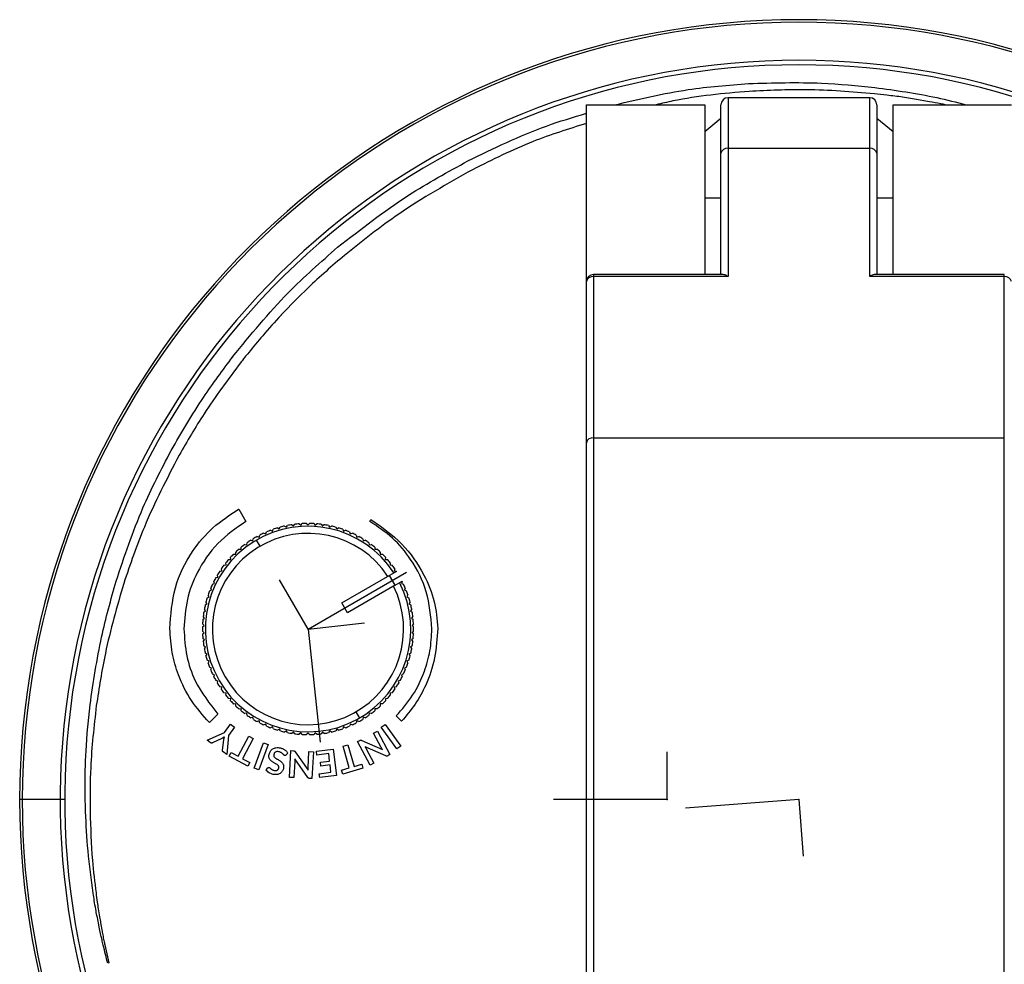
# Model space of a CAD drawing. Header units: millimetres. Extents: x -50 to 195, y -328 to -209.
# Tile 3 of 5: x 85 to 154, y -275 to -209. Entities that reach past the tile are written whole.
import ezdxf

# ---------------------------------------------------------------- set-up
doc = ezdxf.new("R2010")
doc.units = ezdxf.units.MM
doc.header["$PDSIZE"] = -1

msp = doc.modelspace()

# ---------------------------------------------------------------- linework, layer by layer
at = {"color": 7, "linetype": 'Continuous', "lineweight": 25}
for p, q in [((124.573, -327.602), (124.573, -214.673)), ((124.573, -214.673), (132.923, -214.673)), ((132.923, -214.673), (132.923, -226.645)), ((134.073, -226.645), (134.073, -214.673)), ((144.573, -214.173), (134.573, -214.173)), ((134.573, -214.173), (134.573, -226.794)), ((144.573, -226.794), (144.573, -214.173)), ((145.073, -214.673), (145.073, -226.645)), ((146.223, -226.645), (146.223, -214.673)), ((146.223, -214.673), (154.573, -214.673)), ((134.073, -215.634), (132.923, -216.585)), ((146.223, -216.585), (145.073, -215.634)), ((134.573, -217.744), (144.573, -217.744)), ((132.923, -221.243), (134.073, -221.243)), ((145.073, -221.243), (146.223, -221.243)), ((134.223, -226.645), (125.073, -226.645)), ((125.073, -226.645), (125.073, -323.239)), ((134.573, -226.794), (125.073, -226.794)), ((154.073, -226.794), (144.573, -226.794)), ((154.073, -226.645), (144.925, -226.645)), ((154.073, -323.239), (154.073, -226.645)), ((103.04, -229.499), (103.042, -229.501)), ((99.615, -232.45), (99.605, -232.442)), ((100.736, -232.148), (100.667, -232.233)), ((100.738, -232.145), (100.736, -232.148)), ((100.158, -232.874), (100.157, -232.874)), ((125.073, -238.17), (154.073, -238.17)), ((100.017, -243.197), (100.032, -243.189)), ((100.032, -243.189), (100.537, -244.063)), ((109.29, -244.059), (109.367, -243.926)), ((102.412, -244.751), (102.474, -244.617)), ((102.77, -244.521), (102.899, -244.593)), ((102.899, -244.593), (102.971, -244.463)), ((103.273, -244.388), (103.397, -244.469)), ((103.397, -244.469), (103.477, -244.345)), ((103.783, -244.291), (103.901, -244.379)), ((103.901, -244.379), (103.99, -244.261)), ((104.3, -244.229), (104.411, -244.326)), ((104.411, -244.326), (104.508, -244.214)), ((104.819, -244.203), (104.924, -244.308)), ((104.924, -244.308), (105.028, -244.203)), ((105.339, -244.214), (105.436, -244.326)), ((105.436, -244.326), (105.547, -244.229)), ((105.857, -244.261), (105.946, -244.379)), ((105.946, -244.379), (106.064, -244.29)), ((106.37, -244.344), (106.451, -244.468)), ((106.451, -244.468), (106.575, -244.387)), ((106.876, -244.463), (106.948, -244.592)), ((106.948, -244.592), (107.077, -244.52)), ((107.373, -244.616), (107.436, -244.75)), ((101.032, -245.425), (101.065, -245.281)), ((101.334, -245.125), (101.476, -245.168)), ((101.476, -245.168), (101.519, -245.027)), ((101.798, -244.89), (101.936, -244.943)), ((101.936, -244.943), (101.989, -244.805)), ((102.278, -244.689), (102.412, -244.751)), ((107.436, -244.75), (107.57, -244.688)), ((107.858, -244.804), (107.911, -244.942)), ((107.911, -244.942), (108.049, -244.889)), ((108.329, -245.025), (108.372, -245.167)), ((108.372, -245.167), (108.513, -245.123)), ((108.783, -245.279), (108.816, -245.423)), ((100.056, -246.014), (100.203, -246.027)), ((100.203, -246.027), (100.216, -245.88)), ((100.461, -245.688), (100.607, -245.711)), ((100.607, -245.711), (100.63, -245.566)), ((100.888, -245.391), (101.032, -245.425)), ((101.549, -245.808), (101.299, -245.375)), ((108.816, -245.423), (108.96, -245.39)), ((109.218, -245.564), (109.241, -245.709)), ((109.241, -245.709), (109.387, -245.686)), ((109.632, -245.878), (109.645, -246.025)), ((109.645, -246.025), (109.792, -246.012)), ((99.466, -246.739), (99.458, -246.592)), ((99.674, -246.368), (99.822, -246.37)), ((99.822, -246.37), (99.824, -246.223)), ((110.024, -246.22), (110.026, -246.368)), ((110.026, -246.368), (110.174, -246.365)), ((110.39, -246.589), (110.382, -246.737)), ((98.835, -247.547), (98.807, -247.402)), ((98.99, -247.15), (99.136, -247.132)), ((99.136, -247.132), (99.118, -246.985)), ((99.318, -246.747), (99.466, -246.739)), ((110.382, -246.737), (110.53, -246.744)), ((110.73, -246.983), (110.712, -247.129)), ((110.712, -247.129), (110.859, -247.147)), ((111.042, -247.399), (111.013, -247.544)), ((98.421, -248.02), (98.564, -247.982)), ((98.564, -247.982), (98.525, -247.839)), ((98.69, -247.575), (98.835, -247.547)), ((107.323, -249.806), (110.69, -247.861)), ((111.167, -247.586), (110.676, -247.869)), ((111.076, -248.561), (110.676, -247.869)), ((110.69, -247.861), (110.69, -247.861)), ((111.013, -247.544), (111.158, -247.572)), ((111.167, -247.586), (111.158, -247.572)), ((98.115, -248.903), (98.057, -248.767)), ((98.183, -248.482), (98.323, -248.434)), ((98.323, -248.434), (98.275, -248.295)), ((111.076, -248.561), (107.723, -250.498)), ((111.076, -248.562), (111.567, -248.278)), ((111.574, -248.292), (111.526, -248.431)), ((111.526, -248.431), (111.666, -248.479)), ((111.574, -248.292), (111.567, -248.278)), ((111.792, -248.764), (111.735, -248.9)), ((97.808, -249.452), (97.939, -249.384)), ((97.939, -249.384), (97.872, -249.253)), ((97.979, -248.96), (98.115, -248.903)), ((111.735, -248.9), (111.871, -248.957)), ((111.977, -249.25), (111.91, -249.381)), ((111.91, -249.381), (112.042, -249.448)), ((97.672, -249.953), (97.798, -249.877)), ((97.798, -249.877), (97.722, -249.751)), ((107.723, -250.498), (107.323, -249.806)), ((112.127, -249.747), (112.051, -249.874)), ((112.051, -249.874), (112.178, -249.95)), ((97.506, -250.979), (97.62, -250.886)), ((97.62, -250.886), (97.527, -250.772)), ((97.571, -250.463), (97.692, -250.379)), ((97.692, -250.379), (97.607, -250.258)), ((112.243, -250.254), (112.158, -250.376)), ((112.158, -250.376), (112.279, -250.46)), ((112.323, -250.768), (112.23, -250.883)), ((112.23, -250.883), (112.344, -250.976)), ((97.477, -251.499), (97.585, -251.398)), ((97.585, -251.398), (97.484, -251.29)), ((112.366, -251.286), (112.265, -251.395)), ((112.265, -251.395), (112.374, -251.495)), ((97.585, -251.91), (97.477, -251.81)), ((97.484, -252.019), (97.585, -251.91)), ((112.374, -251.806), (112.266, -251.907)), ((112.266, -251.907), (112.366, -252.015)), ((97.621, -252.422), (97.506, -252.329)), ((97.528, -252.537), (97.621, -252.422)), ((97.692, -252.93), (97.571, -252.845)), ((97.608, -253.051), (97.692, -252.93)), ((112.28, -252.842), (112.159, -252.926)), ((112.159, -252.926), (112.243, -253.047)), ((112.345, -252.326), (112.23, -252.419)), ((112.23, -252.419), (112.323, -252.533)), ((97.799, -253.431), (97.672, -253.355)), ((97.723, -253.558), (97.799, -253.431)), ((112.179, -253.352), (112.052, -253.428)), ((112.052, -253.428), (112.128, -253.554)), ((97.94, -253.924), (97.809, -253.857)), ((97.873, -254.055), (97.94, -253.924)), ((98.116, -254.405), (97.98, -254.348)), ((111.872, -254.345), (111.736, -254.402)), ((112.043, -253.854), (111.911, -253.921)), ((111.911, -253.921), (111.978, -254.052)), ((98.058, -254.541), (98.116, -254.405)), ((98.324, -254.874), (98.185, -254.826)), ((98.276, -255.013), (98.324, -254.874)), ((111.667, -254.823), (111.527, -254.871)), ((111.527, -254.871), (111.575, -255.01)), ((111.736, -254.402), (111.794, -254.538)), ((98.565, -255.326), (98.423, -255.288)), ((98.527, -255.469), (98.565, -255.326)), ((98.837, -255.761), (98.692, -255.733)), ((111.16, -255.73), (111.015, -255.758)), ((111.015, -255.758), (111.043, -255.903)), ((111.429, -255.285), (111.287, -255.324)), ((111.287, -255.324), (111.325, -255.466)), ((98.809, -255.906), (98.837, -255.761)), ((99.138, -256.176), (98.992, -256.158)), ((99.12, -256.322), (99.138, -256.176)), ((110.861, -256.155), (110.714, -256.173)), ((110.714, -256.173), (110.732, -256.32)), ((99.468, -256.568), (99.32, -256.561)), ((99.46, -256.716), (99.468, -256.568)), ((99.824, -256.937), (99.677, -256.94)), ((99.827, -257.085), (99.824, -256.937)), ((110.028, -256.935), (110.026, -257.083)), ((110.176, -256.937), (110.028, -256.935)), ((110.532, -256.558), (110.385, -256.566)), ((110.385, -256.566), (110.392, -256.713)), ((98.568, -257.659), (97.961, -258.236)), ((100.205, -257.28), (100.058, -257.293)), ((100.218, -257.427), (100.205, -257.28)), ((100.609, -257.596), (100.463, -257.619)), ((100.632, -257.741), (100.609, -257.596)), ((108.301, -257.497), (108.552, -257.93)), ((109.244, -257.594), (109.221, -257.74)), ((109.39, -257.617), (109.244, -257.594)), ((109.648, -257.278), (109.635, -257.425)), ((109.795, -257.291), (109.648, -257.278)), ((111.529, -258.151), (111.152, -257.777)), ((99.029, -258.958), (99.46, -258.364)), ((99.46, -258.364), (99.744, -258.571)), ((101.034, -257.882), (100.89, -257.915)), ((101.068, -258.026), (101.034, -257.882)), ((101.478, -258.138), (101.337, -258.182)), ((101.522, -258.28), (101.478, -258.138)), ((101.939, -258.363), (101.801, -258.416)), ((101.992, -258.501), (101.939, -258.363)), ((107.914, -258.362), (107.861, -258.5)), ((108.052, -258.415), (107.914, -258.362)), ((108.375, -258.137), (108.332, -258.278)), ((108.516, -258.18), (108.375, -258.137)), ((108.819, -257.88), (108.786, -258.024)), ((108.963, -257.914), (108.819, -257.88)), ((110.083, -258.584), (110.368, -258.377)), ((110.368, -258.377), (111.477, -259.904)), ((97.795, -259.488), (99.029, -258.958)), ((99.313, -259.164), (99.191, -260.502)), ((99.744, -258.571), (99.313, -259.164)), ((99.996, -260.631), (100.746, -259.219)), ((100.746, -259.219), (101.056, -259.384)), ((102.415, -258.555), (102.281, -258.617)), ((102.477, -258.689), (102.415, -258.555)), ((102.902, -258.713), (102.773, -258.785)), ((102.974, -258.842), (102.902, -258.713)), ((103.4, -258.837), (103.276, -258.918)), ((103.48, -258.961), (103.4, -258.837)), ((103.905, -258.926), (103.787, -259.015)), ((103.994, -259.044), (103.905, -258.926)), ((104.414, -258.98), (104.303, -259.077)), ((104.511, -259.091), (104.414, -258.98)), ((104.927, -258.997), (104.822, -259.102)), ((105.031, -259.102), (104.927, -258.997)), ((105.439, -258.979), (105.342, -259.091)), ((105.551, -259.076), (105.439, -258.979)), ((105.949, -258.926), (105.86, -259.044)), ((106.067, -259.015), (105.949, -258.926)), ((106.454, -258.836), (106.373, -258.96)), ((106.578, -258.917), (106.454, -258.836)), ((106.951, -258.712), (106.88, -258.842)), ((107.08, -258.784), (106.951, -258.712)), ((107.439, -258.554), (107.376, -258.688)), ((107.573, -258.616), (107.439, -258.554)), ((109.551, -258.99), (109.824, -258.845)), ((110.095, -260.014), (109.551, -258.99)), ((109.824, -258.845), (110.71, -260.512)), ((111.192, -260.111), (110.083, -258.584)), ((98.046, -259.67), (97.795, -259.488)), ((98.834, -259.367), (98.186, -259.675)), ((98.892, -260.188), (98.982, -259.475)), ((101.056, -259.384), (100.306, -260.796)), ((101.127, -261.461), (101.772, -259.688)), ((102.103, -259.808), (101.458, -261.582)), ((101.772, -259.688), (102.103, -259.808)), ((107.396, -259.909), (107.734, -259.812)), ((107.837, -261.446), (107.396, -259.909)), ((107.734, -259.812), (108.175, -261.349)), ((108.418, -259.593), (108.578, -259.508)), ((109.304, -261.259), (108.418, -259.593)), ((108.715, -259.503), (110.176, -260.15)), ((111.477, -259.904), (111.192, -260.111)), ((99.191, -260.502), (98.941, -260.32)), ((99.359, -260.619), (99.494, -260.364)), ((100.674, -261.318), (99.359, -260.619)), ((99.494, -260.364), (99.996, -260.631)), ((103.5, -260.402), (103.365, -260.546)), ((103.614, -262.113), (103.713, -260.228)), ((103.713, -260.228), (103.894, -260.238)), ((104.013, -260.304), (104.933, -261.611)), ((104.933, -261.453), (104.994, -260.295)), ((104.994, -260.295), (105.303, -260.312)), ((105.303, -260.312), (105.204, -262.196)), ((105.52, -260.26), (106.702, -260.115)), ((105.555, -260.539), (105.52, -260.26)), ((106.385, -260.437), (105.555, -260.539)), ((106.45, -260.966), (106.385, -260.437)), ((106.702, -260.115), (106.932, -261.988)), ((110.418, -260.604), (108.95, -259.954)), ((109.039, -260.101), (109.578, -261.114)), ((110.71, -260.512), (110.548, -260.598)), ((100.306, -260.796), (100.809, -261.063)), ((100.809, -261.063), (100.674, -261.318)), ((103.983, -260.984), (103.923, -262.129)), ((104.906, -262.125), (103.983, -260.812)), ((105.796, -261.047), (106.45, -260.966)), ((105.829, -261.315), (105.796, -261.047)), ((106.483, -261.235), (105.829, -261.315)), ((106.547, -261.754), (106.483, -261.235)), ((108.175, -261.349), (108.723, -261.192)), ((108.723, -261.192), (108.803, -261.469)), ((109.578, -261.114), (109.304, -261.259)), ((101.458, -261.582), (101.127, -261.461)), ((101.977, -261.595), (102.096, -261.45)), ((105.716, -261.856), (106.547, -261.754)), ((105.75, -262.133), (105.716, -261.856)), ((106.932, -261.988), (105.75, -262.133)), ((107.291, -261.603), (107.837, -261.446)), ((107.371, -261.88), (107.291, -261.603)), ((108.803, -261.469), (107.371, -261.88)), ((103.923, -262.129), (103.614, -262.113)), ((105.204, -262.196), (105.02, -262.187)), ((87.755, -263.673), (84.573, -263.673)), ((90.582, -273.923), (90.858, -275.208)), ((90.858, -275.208), (90.785, -275.224))]:
    msp.add_line(p, q, dxfattribs=at)
at = {"color": 7, "linetype": 'Continuous'}
for p, q in [((104.925, -251.653), (111.875, -247.638)), ((104.925, -251.653), (102.918, -248.178)), ((104.925, -251.653), (108.915, -251.219)), ((104.925, -251.653), (105.792, -259.632)), ((130.273, -263.673), (130.273, -260.305)), ((130.273, -263.673), (122.247, -263.673)), ((139.573, -263.673), (131.57, -264.278)), ((139.573, -263.673), (139.876, -267.675))]:
    msp.add_line(p, q, dxfattribs=at)
at = {"color": 7, "linetype": 'Continuous', "lineweight": 25, "flags": 128}
for points in [[(148.791, -214.458), (147.742, -214.278), (146.898, -214.133)], [(89.329, -259.007), (89.447, -257.896), (89.541, -257.004)], [(89.217, -260.949), (89.279, -259.873), (89.329, -259.007)], [(90.306, -273.249), (90.214, -272.792), (90.135, -272.402)]]:
    msp.add_lwpolyline(points, dxfattribs=at)
at = {"color": 7, "linetype": 'Continuous', "lineweight": 25}
for centre, radius, start, end in [((139.573, -263.673), 55, 285.82662, 254.17338), ((139.573, -263.673), 54.821, 285.87954, 254.12046), ((139.573, -263.673), 52.139, 286.71973, 253.28027), ((139.573, -263.673), 51.818, 286.8265, 253.1735), ((134.573, -214.673), 0.5, 90, 180), ((144.573, -214.673), 0.5, 0, 90), ((134.51, -218.185), 0.446, 81.83606, 168.33699), ((144.637, -218.185), 0.446, 11.66301, 98.16394), ((125.073, -227.145), 0.5, 90, 180), ((125.01, -227.235), 0.446, 81.83606, 168.33699), ((154.137, -227.235), 0.446, 11.66301, 98.16394), ((125.01, -238.612), 0.446, 81.83606, 168.33699), ((104.925, -251.653), 7.25, 33.17137, 26.84587), ((104.925, -251.653), 7.45, 106.8162, 109.20933), ((104.925, -251.653), 7.45, 102.8162, 105.20933), ((104.925, -251.653), 7.45, 98.8162, 101.20933), ((104.925, -251.653), 7.45, 94.8162, 97.20933), ((104.925, -251.653), 7.45, 90.8162, 93.20933), ((104.925, -251.653), 7.45, 86.8162, 89.20933), ((104.925, -251.653), 7.45, 82.8162, 85.20933), ((104.925, -251.653), 7.45, 78.8162, 81.20933), ((104.925, -251.653), 7.45, 74.8162, 77.20933), ((104.925, -251.653), 7.45, 70.8162, 73.20933), ((104.925, -251.653), 6.75, 33.41006, 26.61547), ((104.925, -251.653), 7.45, 118.8162, 121.20933), ((104.925, -251.653), 7.45, 114.8162, 117.20933), ((104.925, -251.653), 7.45, 110.8162, 113.20933), ((104.925, -251.653), 7.45, 66.8162, 69.20933), ((104.925, -251.653), 7.45, 62.8162, 65.20933), ((104.925, -251.653), 7.45, 58.8162, 61.20933), ((104.925, -251.653), 7.45, 130.8162, 133.20933), ((104.925, -251.653), 7.45, 126.8162, 129.20933), ((104.925, -251.653), 7.45, 122.8162, 125.20933), ((104.925, -251.653), 7.45, 54.8162, 57.20933), ((104.925, -251.653), 7.45, 50.8162, 53.20933), ((104.925, -251.653), 7.45, 46.8162, 49.20933), ((104.925, -251.653), 7.45, 134.8162, 137.20933), ((104.925, -251.653), 7.45, 42.8162, 45.20933), ((104.925, -251.653), 7.45, 142.8162, 145.20933), ((104.925, -251.653), 7.45, 138.8162, 141.20933), ((104.925, -251.653), 7.45, 38.8162, 41.20933), ((104.925, -251.653), 7.45, 34.8162, 37.20933), ((104.925, -251.653), 7.45, 150.8162, 153.20933), ((104.925, -251.653), 7.45, 146.8162, 149.20933), ((104.925, -251.653), 7.45, 154.8162, 157.20933), ((104.925, -251.653), 7.45, 22.8162, 25.20933), ((104.925, -251.653), 7.45, 162.8162, 165.20933), ((104.925, -251.653), 7.45, 158.8162, 161.20933), ((104.925, -251.653), 7.45, 18.8162, 21.20933), ((104.925, -251.653), 7.45, 14.8162, 17.20933), ((104.925, -251.653), 7.45, 166.8162, 169.20933), ((104.925, -251.653), 7.45, 10.8162, 13.20933), ((104.925, -251.653), 7.45, 170.8162, 173.20933), ((104.925, -251.653), 7.45, 6.8162, 9.20933), ((104.925, -251.653), 7.45, 178.8162, 181.20933), ((104.925, -251.653), 7.45, 174.8162, 177.20933), ((104.925, -251.653), 7.45, 2.8162, 5.20933), ((104.925, -251.653), 7.45, 358.8162, 1.20933), ((104.925, -251.653), 7.45, 182.8162, 185.20933), ((104.925, -251.653), 7.45, 354.8162, 357.20933), ((104.925, -251.653), 7.45, 186.8162, 189.20933), ((104.925, -251.653), 7.45, 350.8162, 353.20933), ((104.925, -251.653), 7.45, 190.8162, 193.20933), ((104.925, -251.653), 7.45, 194.8162, 197.20933), ((104.925, -251.653), 7.45, 342.8162, 345.20933), ((104.925, -251.653), 7.45, 346.8162, 349.20933), ((104.925, -251.653), 7.45, 198.8162, 201.20933), ((104.925, -251.653), 7.45, 338.8162, 341.20933), ((104.925, -251.653), 7.45, 202.8162, 205.20933), ((104.925, -251.653), 7.45, 206.8162, 209.20933), ((104.925, -251.653), 7.45, 330.8162, 333.20933), ((104.925, -251.653), 7.45, 334.8162, 337.20933), ((104.925, -251.653), 7.45, 210.8162, 213.20933), ((104.925, -251.653), 7.45, 326.8162, 329.20933), ((104.925, -251.653), 7.45, 214.8162, 217.20933), ((104.925, -251.653), 7.45, 218.8162, 221.20933), ((104.925, -251.653), 7.45, 318.8162, 321.20933), ((104.925, -251.653), 7.45, 322.8162, 325.20933), ((104.925, -251.653), 7.45, 222.8162, 225.20933), ((104.925, -251.653), 7.45, 226.8162, 229.20933), ((104.925, -251.653), 7.45, 310.8162, 313.20933), ((104.925, -251.653), 7.45, 314.8162, 317.20933), ((104.925, -251.653), 7.45, 230.8162, 233.20933), ((104.925, -251.653), 7.45, 234.8162, 237.20933), ((104.925, -251.653), 7.45, 302.8162, 305.20933), ((104.925, -251.653), 7.45, 306.8162, 309.20933), ((104.925, -251.653), 7.45, 238.8162, 241.20933), ((104.925, -251.653), 7.45, 242.8162, 245.20933), ((104.925, -251.653), 7.45, 246.8162, 249.20933), ((104.925, -251.653), 7.45, 290.8162, 293.20933), ((104.925, -251.653), 7.45, 294.8162, 297.20933), ((104.925, -251.653), 7.45, 298.8162, 301.20933), ((104.925, -251.653), 7.45, 250.8162, 253.20933), ((104.925, -251.653), 7.45, 254.8162, 257.20933), ((104.925, -251.653), 7.45, 258.8162, 261.20933), ((104.925, -251.653), 7.45, 262.8162, 265.20933), ((104.925, -251.653), 7.45, 266.8162, 269.20933), ((104.925, -251.653), 7.45, 270.8162, 273.20933), ((104.925, -251.653), 7.45, 274.8162, 277.20933), ((104.925, -251.653), 7.45, 278.8162, 281.20933), ((104.925, -251.653), 7.45, 282.8162, 285.20933), ((104.925, -251.653), 7.45, 286.8162, 289.20933)]:
    msp.add_arc(centre, radius, start, end, dxfattribs=at)
for points, knots in [([(126.6, -214.673), (128.312, -214.269), (131.418, -213.535), (134.598, -213.286), (136.025, -213.175)], [0, 0, 0, 0, 0.551276, 1, 1, 1, 1]), ([(136.025, -213.175), (137.745, -213.124), (140.723, -213.036), (143.687, -213.331), (144.939, -213.455)], [0, 0, 0, 0, 0.577482, 1, 1, 1, 1]), ([(136.063, -213.728), (134.257, -213.883), (132.048, -214.072), (129.894, -214.581), (129.501, -214.673)], [0, 0, 0, 0, 0.817413, 1, 1, 1, 1]), ([(144.901, -213.897), (143.302, -213.766), (140.359, -213.523), (137.41, -213.664), (136.063, -213.728)], [0, 0, 0, 0, 0.543388, 1, 1, 1, 1]), ([(146.898, -214.133), (146.529, -214.088), (145.863, -214.006), (145.197, -213.931), (144.901, -213.897)], [0, 0, 0, 0, 0.554584, 1, 1, 1, 1]), ([(144.939, -213.455), (146.401, -213.656), (148.57, -213.954), (150.689, -214.496), (151.38, -214.673)], [0, 0, 0, 0, 0.674017, 1, 1, 1, 1]), ([(149.904, -214.673), (149.8, -214.649), (149.432, -214.564), (149.059, -214.502), (148.791, -214.458)], [0, 0, 0, 0, 0.281562, 1, 1, 1, 1]), ([(116.216, -218.631), (118.035, -217.745), (120.746, -216.423), (123.631, -215.556), (124.58, -215.271)], [0, 0, 0, 0, 0.670948, 1, 1, 1, 1]), ([(124.573, -215.99), (123.306, -216.386), (120.538, -217.251), (117.944, -218.548), (116.538, -219.251)], [0, 0, 0, 0, 0.458051, 1, 1, 1, 1]), ([(107.013, -224.721), (108.65, -223.446), (111.562, -221.179), (114.798, -219.407), (116.216, -218.631)], [0, 0, 0, 0, 0.56203, 1, 1, 1, 1]), ([(116.538, -219.251), (114.768, -220.246), (111.595, -222.029), (108.75, -224.294), (107.493, -225.295)], [0, 0, 0, 0, 0.558074, 1, 1, 1, 1]), ([(99.605, -232.442), (100.871, -230.898), (103.141, -228.13), (105.826, -225.766), (107.013, -224.721)], [0, 0, 0, 0, 0.5579865, 1, 1, 1, 1]), ([(107.493, -225.295), (106.625, -226.043), (105.076, -227.377), (103.662, -228.851), (103.04, -229.499)], [0, 0, 0, 0, 0.5607624, 1, 1, 1, 1]), ([(134.573, -226.794), (134.503, -226.747), (134.376, -226.664), (134.27, -226.657), (134.223, -226.653)], [0, 0, 0, 0, 0.5588693, 1, 1, 1, 1]), ([(144.925, -226.65), (144.914, -226.649), (144.86, -226.642), (144.737, -226.69), (144.627, -226.759), (144.573, -226.794)], [0, 0, 0, 0, 0.119597, 0.564597, 1, 1, 1, 1]), ([(103.042, -229.501), (102.599, -229.985), (101.809, -230.847), (101.065, -231.749), (100.738, -232.145)], [0, 0, 0, 0, 0.561234, 1, 1, 1, 1]), ([(95.26, -239.07), (95.997, -237.8), (97.324, -235.51), (98.909, -233.393), (99.615, -232.45)], [0, 0, 0, 0, 0.554952, 1, 1, 1, 1]), ([(100.667, -232.233), (100.571, -232.352), (100.4, -232.565), (100.232, -232.78), (100.158, -232.874)], [0, 0, 0, 0, 0.560285, 1, 1, 1, 1]), ([(100.157, -232.874), (99.273, -234.055), (97.707, -236.145), (96.399, -238.404), (95.83, -239.386)], [0, 0, 0, 0, 0.565006, 1, 1, 1, 1]), ([(91.385, -248.265), (91.965, -246.527), (93.022, -243.361), (94.565, -240.403), (95.26, -239.07)], [0, 0, 0, 0, 0.549174, 1, 1, 1, 1]), ([(95.83, -239.386), (94.962, -241.055), (93.441, -243.979), (92.374, -247.096), (91.916, -248.434)], [0, 0, 0, 0, 0.570684, 1, 1, 1, 1]), ([(95.172, -251.639), (95.241, -250.657), (95.377, -248.727), (96.584, -246.299), (98.151, -244.422), (99.393, -243.607), (100.017, -243.197)], [0, 0, 0, 0, 0.287608, 0.564809, 0.781348, 1, 1, 1, 1]), ([(109.367, -243.926), (110.131, -244.462), (111.634, -245.516), (113.066, -247.61), (113.924, -249.664), (114.029, -250.972), (114.08, -251.606)], [0, 0, 0, 0, 0.29615, 0.582783, 0.797674, 1, 1, 1, 1]), ([(100.537, -244.063), (99.844, -244.546), (98.456, -245.512), (97.11, -247.494), (96.307, -249.573), (96.214, -250.943), (96.167, -251.639)], [0, 0, 0, 0, 0.2755012, 0.5514196, 0.772067, 1, 1, 1, 1]), ([(113.667, -251.639), (113.591, -250.757), (113.442, -249.023), (112.344, -246.85), (110.945, -245.167), (109.842, -244.429), (109.29, -244.059)], [0, 0, 0, 0, 0.28823, 0.566553, 0.783113, 1, 1, 1, 1]), ([(89.541, -257.004), (89.775, -255.4), (90.206, -252.447), (91.015, -249.576), (91.385, -248.265)], [0, 0, 0, 0, 0.5433432, 1, 1, 1, 1]), ([(91.916, -248.434), (91.442, -250.07), (90.621, -252.905), (90.173, -255.822), (89.983, -257.056)], [0, 0, 0, 0, 0.576725, 1, 1, 1, 1]), ([(97.961, -258.236), (97.515, -257.738), (96.618, -256.736), (95.782, -255.027), (95.279, -253.309), (95.208, -252.202), (95.172, -251.639)], [0, 0, 0, 0, 0.2721568, 0.5478378, 0.7699897, 1, 1, 1, 1]), ([(96.167, -251.639), (96.208, -252.277), (96.29, -253.533), (97.001, -255.661), (97.976, -256.905), (98.568, -257.659)], [0, 0, 0, 0, 0.2889646, 0.5690255, 1, 1, 1, 1]), ([(111.152, -257.777), (111.561, -257.308), (112.384, -256.364), (113.142, -254.768), (113.59, -253.176), (113.641, -252.156), (113.667, -251.639)], [0, 0, 0, 0, 0.273984, 0.550569, 0.772143, 1, 1, 1, 1]), ([(114.08, -251.606), (114.036, -252.307), (113.951, -253.68), (113.338, -255.483), (112.53, -256.984), (111.861, -257.763), (111.529, -258.151)], [0, 0, 0, 0, 0.292101, 0.572261, 0.787289, 1, 1, 1, 1]), ([(89.983, -257.056), (89.817, -258.508), (89.534, -260.988), (89.54, -263.483), (89.543, -264.516)], [0, 0, 0, 0, 0.585536, 1, 1, 1, 1]), ([(98.12, -259.693), (98.106, -259.693), (98.079, -259.692), (98.057, -259.677), (98.046, -259.67)], [0, 0, 0, 0, 0.536926, 1, 1, 1, 1]), ([(98.186, -259.675), (98.175, -259.68), (98.153, -259.689), (98.13, -259.692), (98.12, -259.693)], [0, 0, 0, 0, 0.53822, 1, 1, 1, 1]), ([(98.938, -259.312), (98.919, -259.323), (98.886, -259.342), (98.851, -259.359), (98.834, -259.367)], [0, 0, 0, 0, 0.543372, 1, 1, 1, 1]), ([(99.028, -259.254), (99.011, -259.266), (98.982, -259.286), (98.951, -259.304), (98.938, -259.312)], [0, 0, 0, 0, 0.5549327, 1, 1, 1, 1]), ([(98.982, -259.475), (98.986, -259.452), (98.991, -259.413), (98.999, -259.374), (99.002, -259.358)], [0, 0, 0, 0, 0.578085, 1, 1, 1, 1]), ([(99.002, -259.358), (99.007, -259.338), (99.015, -259.304), (99.024, -259.269), (99.028, -259.254)], [0, 0, 0, 0, 0.567769, 1, 1, 1, 1]), ([(108.578, -259.508), (108.591, -259.501), (108.613, -259.491), (108.636, -259.488), (108.646, -259.487)], [0, 0, 0, 0, 0.599967, 1, 1, 1, 1]), ([(108.646, -259.487), (108.658, -259.487), (108.682, -259.489), (108.704, -259.498), (108.715, -259.503)], [0, 0, 0, 0, 0.515144, 1, 1, 1, 1]), ([(98.895, -260.26), (98.892, -260.247), (98.888, -260.223), (98.891, -260.199), (98.892, -260.188)], [0, 0, 0, 0, 0.546247, 1, 1, 1, 1]), ([(98.941, -260.32), (98.928, -260.31), (98.908, -260.294), (98.899, -260.27), (98.895, -260.26)], [0, 0, 0, 0, 0.594568, 1, 1, 1, 1]), ([(102.171, -260.696), (102.167, -260.661), (102.158, -260.593), (102.171, -260.525), (102.177, -260.493)], [0, 0, 0, 0, 0.5256069, 1, 1, 1, 1]), ([(102.177, -260.493), (102.188, -260.448), (102.209, -260.369), (102.251, -260.299), (102.269, -260.268)], [0, 0, 0, 0, 0.567671, 1, 1, 1, 1]), ([(102.269, -260.268), (102.295, -260.233), (102.342, -260.17), (102.406, -260.125), (102.435, -260.105)], [0, 0, 0, 0, 0.561146, 1, 1, 1, 1]), ([(102.435, -260.105), (102.474, -260.083), (102.546, -260.044), (102.627, -260.027), (102.663, -260.02)], [0, 0, 0, 0, 0.546842, 1, 1, 1, 1]), ([(102.51, -260.514), (102.506, -260.539), (102.499, -260.582), (102.515, -260.623), (102.521, -260.64)], [0, 0, 0, 0, 0.587164, 1, 1, 1, 1]), ([(102.633, -260.331), (102.616, -260.342), (102.582, -260.364), (102.535, -260.425), (102.52, -260.479), (102.51, -260.514)], [0, 0, 0, 0, 0.263639, 0.531004, 1, 1, 1, 1]), ([(102.875, -260.31), (102.825, -260.301), (102.741, -260.288), (102.664, -260.319), (102.633, -260.331)], [0, 0, 0, 0, 0.601228, 1, 1, 1, 1]), ([(102.663, -260.02), (102.714, -260.015), (102.808, -260.006), (102.902, -260.023), (102.945, -260.031)], [0, 0, 0, 0, 0.536404, 1, 1, 1, 1]), ([(103.033, -260.371), (103.007, -260.356), (102.957, -260.329), (102.901, -260.316), (102.875, -260.31)], [0, 0, 0, 0, 0.525631, 1, 1, 1, 1]), ([(102.945, -260.031), (102.977, -260.039), (103.035, -260.053), (103.091, -260.075), (103.115, -260.085)], [0, 0, 0, 0, 0.5614363, 1, 1, 1, 1]), ([(103.14, -260.454), (103.122, -260.438), (103.088, -260.408), (103.051, -260.382), (103.033, -260.371)], [0, 0, 0, 0, 0.534211, 1, 1, 1, 1]), ([(103.115, -260.085), (103.145, -260.099), (103.198, -260.123), (103.247, -260.155), (103.268, -260.169)], [0, 0, 0, 0, 0.563602, 1, 1, 1, 1]), ([(103.215, -260.531), (103.202, -260.517), (103.177, -260.491), (103.152, -260.466), (103.14, -260.454)], [0, 0, 0, 0, 0.526454, 1, 1, 1, 1]), ([(103.278, -260.571), (103.266, -260.567), (103.242, -260.558), (103.224, -260.54), (103.215, -260.531)], [0, 0, 0, 0, 0.5125857, 1, 1, 1, 1]), ([(103.268, -260.169), (103.294, -260.188), (103.34, -260.221), (103.381, -260.26), (103.399, -260.277)], [0, 0, 0, 0, 0.5647292, 1, 1, 1, 1]), ([(103.325, -260.569), (103.316, -260.571), (103.301, -260.575), (103.285, -260.573), (103.278, -260.571)], [0, 0, 0, 0, 0.551671, 1, 1, 1, 1]), ([(103.365, -260.546), (103.358, -260.551), (103.346, -260.561), (103.331, -260.566), (103.325, -260.569)], [0, 0, 0, 0, 0.557864, 1, 1, 1, 1]), ([(103.399, -260.277), (103.42, -260.299), (103.457, -260.338), (103.487, -260.383), (103.5, -260.402)], [0, 0, 0, 0, 0.56755, 1, 1, 1, 1]), ([(103.894, -260.238), (103.908, -260.239), (103.932, -260.241), (103.953, -260.251), (103.962, -260.254)], [0, 0, 0, 0, 0.600311, 1, 1, 1, 1]), ([(103.962, -260.254), (103.972, -260.261), (103.992, -260.275), (104.006, -260.295), (104.013, -260.304)], [0, 0, 0, 0, 0.5148717, 1, 1, 1, 1]), ([(108.95, -259.954), (108.96, -259.968), (108.977, -259.993), (108.992, -260.019), (108.999, -260.03)], [0, 0, 0, 0, 0.566289, 1, 1, 1, 1]), ([(108.999, -260.03), (109.007, -260.044), (109.02, -260.067), (109.033, -260.091), (109.039, -260.101)], [0, 0, 0, 0, 0.578365, 1, 1, 1, 1]), ([(110.132, -260.079), (110.125, -260.067), (110.112, -260.045), (110.1, -260.023), (110.095, -260.014)], [0, 0, 0, 0, 0.582952, 1, 1, 1, 1]), ([(110.176, -260.15), (110.168, -260.137), (110.153, -260.113), (110.138, -260.09), (110.132, -260.079)], [0, 0, 0, 0, 0.562446, 1, 1, 1, 1]), ([(110.455, -260.618), (110.448, -260.615), (110.436, -260.612), (110.424, -260.606), (110.418, -260.604)], [0, 0, 0, 0, 0.516589, 1, 1, 1, 1]), ([(110.484, -260.621), (110.479, -260.621), (110.469, -260.621), (110.459, -260.619), (110.455, -260.618)], [0, 0, 0, 0, 0.540258, 1, 1, 1, 1]), ([(110.513, -260.615), (110.507, -260.617), (110.498, -260.62), (110.488, -260.621), (110.484, -260.621)], [0, 0, 0, 0, 0.577315, 1, 1, 1, 1]), ([(110.548, -260.598), (110.541, -260.602), (110.529, -260.608), (110.517, -260.613), (110.513, -260.615)], [0, 0, 0, 0, 0.609314, 1, 1, 1, 1]), ([(89.223, -264.522), (89.207, -263.872), (89.177, -262.681), (89.204, -261.49), (89.217, -260.949)], [0, 0, 0, 0, 0.545703, 1, 1, 1, 1]), ([(102.239, -260.853), (102.222, -260.826), (102.192, -260.777), (102.178, -260.722), (102.171, -260.696)], [0, 0, 0, 0, 0.549657, 1, 1, 1, 1]), ([(102.356, -260.974), (102.331, -260.954), (102.288, -260.918), (102.254, -260.873), (102.239, -260.853)], [0, 0, 0, 0, 0.563966, 1, 1, 1, 1]), ([(102.499, -261.071), (102.471, -261.054), (102.422, -261.024), (102.376, -260.989), (102.356, -260.974)], [0, 0, 0, 0, 0.559138, 1, 1, 1, 1]), ([(102.644, -261.156), (102.617, -261.141), (102.568, -261.113), (102.52, -261.084), (102.499, -261.071)], [0, 0, 0, 0, 0.554095, 1, 1, 1, 1]), ([(102.521, -260.64), (102.533, -260.66), (102.554, -260.697), (102.586, -260.725), (102.601, -260.738)], [0, 0, 0, 0, 0.540963, 1, 1, 1, 1]), ([(102.601, -260.738), (102.623, -260.754), (102.662, -260.785), (102.706, -260.809), (102.727, -260.82)], [0, 0, 0, 0, 0.539549, 1, 1, 1, 1]), ([(102.769, -261.24), (102.748, -261.224), (102.708, -261.193), (102.664, -261.168), (102.644, -261.156)], [0, 0, 0, 0, 0.538272, 1, 1, 1, 1]), ([(102.727, -260.82), (102.754, -260.834), (102.803, -260.861), (102.851, -260.888), (102.872, -260.9)], [0, 0, 0, 0, 0.554294, 1, 1, 1, 1]), ([(102.85, -261.334), (102.838, -261.315), (102.816, -261.28), (102.784, -261.253), (102.769, -261.24)], [0, 0, 0, 0, 0.537426, 1, 1, 1, 1]), ([(102.872, -260.9), (102.9, -260.917), (102.949, -260.946), (102.995, -260.98), (103.015, -260.995)], [0, 0, 0, 0, 0.557749, 1, 1, 1, 1]), ([(103.015, -260.995), (103.04, -261.015), (103.083, -261.051), (103.117, -261.097), (103.132, -261.117)], [0, 0, 0, 0, 0.561728, 1, 1, 1, 1]), ([(103.132, -261.117), (103.148, -261.145), (103.178, -261.197), (103.191, -261.255), (103.197, -261.281)], [0, 0, 0, 0, 0.5441472, 1, 1, 1, 1]), ([(103.197, -261.281), (103.201, -261.32), (103.209, -261.394), (103.195, -261.466), (103.189, -261.501)], [0, 0, 0, 0, 0.52145, 1, 1, 1, 1]), ([(103.983, -260.812), (103.983, -260.829), (103.985, -260.859), (103.985, -260.889), (103.985, -260.902)], [0, 0, 0, 0, 0.565925, 1, 1, 1, 1]), ([(103.985, -260.902), (103.985, -260.918), (103.984, -260.945), (103.983, -260.972), (103.983, -260.984)], [0, 0, 0, 0, 0.5779258, 1, 1, 1, 1]), ([(102.182, -261.788), (102.137, -261.757), (102.06, -261.702), (102.002, -261.627), (101.977, -261.595)], [0, 0, 0, 0, 0.571622, 1, 1, 1, 1]), ([(102.096, -261.45), (102.103, -261.442), (102.115, -261.429), (102.131, -261.421), (102.137, -261.418)], [0, 0, 0, 0, 0.605592, 1, 1, 1, 1]), ([(102.137, -261.418), (102.145, -261.416), (102.161, -261.412), (102.176, -261.415), (102.183, -261.416)], [0, 0, 0, 0, 0.537958, 1, 1, 1, 1]), ([(102.472, -261.903), (102.414, -261.888), (102.312, -261.862), (102.221, -261.81), (102.182, -261.788)], [0, 0, 0, 0, 0.572944, 1, 1, 1, 1]), ([(102.183, -261.416), (102.194, -261.419), (102.213, -261.427), (102.229, -261.441), (102.237, -261.448)], [0, 0, 0, 0, 0.508952, 1, 1, 1, 1]), ([(102.237, -261.448), (102.248, -261.459), (102.27, -261.479), (102.292, -261.499), (102.303, -261.508)], [0, 0, 0, 0, 0.525409, 1, 1, 1, 1]), ([(102.303, -261.508), (102.318, -261.521), (102.348, -261.545), (102.38, -261.564), (102.395, -261.574)], [0, 0, 0, 0, 0.53351, 1, 1, 1, 1]), ([(102.395, -261.574), (102.417, -261.585), (102.46, -261.607), (102.506, -261.617), (102.528, -261.622)], [0, 0, 0, 0, 0.527545, 1, 1, 1, 1]), ([(102.738, -261.913), (102.69, -261.918), (102.601, -261.926), (102.513, -261.91), (102.472, -261.903)], [0, 0, 0, 0, 0.537375, 1, 1, 1, 1]), ([(102.528, -261.622), (102.553, -261.627), (102.595, -261.635), (102.638, -261.633), (102.656, -261.632)], [0, 0, 0, 0, 0.591088, 1, 1, 1, 1]), ([(102.656, -261.632), (102.676, -261.629), (102.71, -261.624), (102.742, -261.609), (102.755, -261.603)], [0, 0, 0, 0, 0.579624, 1, 1, 1, 1]), ([(102.953, -261.834), (102.916, -261.854), (102.848, -261.89), (102.773, -261.906), (102.738, -261.913)], [0, 0, 0, 0, 0.543768, 1, 1, 1, 1]), ([(102.755, -261.603), (102.77, -261.593), (102.798, -261.577), (102.817, -261.552), (102.825, -261.541)], [0, 0, 0, 0, 0.5629223, 1, 1, 1, 1]), ([(102.825, -261.541), (102.835, -261.526), (102.852, -261.497), (102.86, -261.465), (102.863, -261.451)], [0, 0, 0, 0, 0.547869, 1, 1, 1, 1]), ([(102.863, -261.451), (102.866, -261.428), (102.872, -261.387), (102.856, -261.35), (102.85, -261.334)], [0, 0, 0, 0, 0.576701, 1, 1, 1, 1]), ([(103.107, -261.689), (103.082, -261.72), (103.038, -261.776), (102.979, -261.816), (102.953, -261.834)], [0, 0, 0, 0, 0.5556857, 1, 1, 1, 1]), ([(103.189, -261.501), (103.179, -261.538), (103.16, -261.605), (103.123, -261.663), (103.107, -261.689)], [0, 0, 0, 0, 0.5556305, 1, 1, 1, 1]), ([(104.931, -261.528), (104.931, -261.514), (104.932, -261.488), (104.933, -261.463), (104.933, -261.453)], [0, 0, 0, 0, 0.583373, 1, 1, 1, 1]), ([(104.933, -261.611), (104.932, -261.596), (104.931, -261.568), (104.931, -261.54), (104.931, -261.528)], [0, 0, 0, 0, 0.561831, 1, 1, 1, 1]), ([(104.93, -262.156), (104.926, -262.15), (104.917, -262.141), (104.91, -262.13), (104.906, -262.125)], [0, 0, 0, 0, 0.518014, 1, 1, 1, 1]), ([(104.953, -262.174), (104.949, -262.171), (104.941, -262.166), (104.934, -262.159), (104.93, -262.156)], [0, 0, 0, 0, 0.5396173, 1, 1, 1, 1]), ([(104.981, -262.183), (104.976, -262.182), (104.966, -262.18), (104.957, -262.176), (104.953, -262.174)], [0, 0, 0, 0, 0.5781502, 1, 1, 1, 1]), ([(105.02, -262.187), (105.012, -262.187), (104.999, -262.186), (104.986, -262.184), (104.981, -262.183)], [0, 0, 0, 0, 0.610384, 1, 1, 1, 1]), ([(89.762, -270.291), (89.624, -269.296), (89.36, -267.381), (89.268, -265.449), (89.223, -264.522)], [0, 0, 0, 0, 0.51963, 1, 1, 1, 1]), ([(89.543, -264.516), (89.578, -265.671), (89.636, -267.593), (89.869, -269.502), (89.962, -270.265)], [0, 0, 0, 0, 0.60036, 1, 1, 1, 1]), ([(89.938, -271.416), (89.905, -271.212), (89.844, -270.837), (89.787, -270.462), (89.762, -270.291)], [0, 0, 0, 0, 0.545651, 1, 1, 1, 1]), ([(89.962, -270.265), (89.99, -270.48), (90.039, -270.855), (90.092, -271.229), (90.115, -271.388)], [0, 0, 0, 0, 0.574258, 1, 1, 1, 1]), ([(90.135, -272.402), (90.1, -272.223), (90.034, -271.895), (89.968, -271.566), (89.938, -271.416)], [0, 0, 0, 0, 0.543116, 1, 1, 1, 1]), ([(90.115, -271.388), (90.148, -271.578), (90.205, -271.906), (90.262, -272.235), (90.286, -272.374)], [0, 0, 0, 0, 0.576833, 1, 1, 1, 1]), ([(90.286, -272.374), (90.314, -272.538), (90.363, -272.82), (90.412, -273.103), (90.432, -273.222)], [0, 0, 0, 0, 0.580366, 1, 1, 1, 1]), ([(90.473, -273.946), (90.444, -273.822), (90.388, -273.59), (90.332, -273.357), (90.306, -273.249)], [0, 0, 0, 0, 0.534625, 1, 1, 1, 1]), ([(90.432, -273.222), (90.462, -273.359), (90.511, -273.592), (90.561, -273.826), (90.582, -273.923)], [0, 0, 0, 0, 0.585552, 1, 1, 1, 1]), ([(90.785, -275.224), (90.734, -275.017), (90.631, -274.592), (90.527, -274.166), (90.473, -273.946)], [0, 0, 0, 0, 0.484934, 1, 1, 1, 1])]:
    msp.add_open_spline(points, degree=3, knots=knots, dxfattribs=at)
at = {"color": 7, "linetype": 'Continuous'}
for p in [(104.925, -251.653), (104.925, -251.653), (130.273, -263.673), (139.573, -263.673)]:
    msp.add_point(p, dxfattribs=at)

doc.saveas('drawing.dxf')
